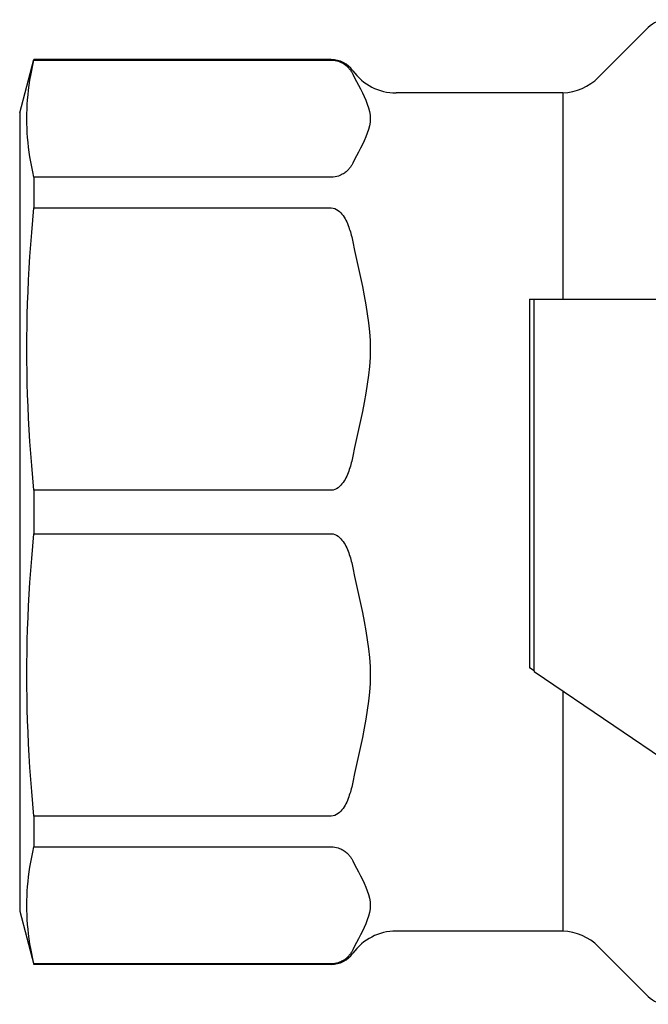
# Model space of a CAD drawing. Header units: millimetres. Extents: x 267 to 474, y 94 to 363.
# Tile 5 of 11: x 267 to 291, y 324 to 361. Entities that reach past the tile are written whole.
import ezdxf

# ---------------------------------------------------------------- set-up
doc = ezdxf.new("R2010")
doc.units = ezdxf.units.MM
doc.layers.add('DETAIL', color=2, linetype='Continuous')

msp = doc.modelspace()

# ---------------------------------------------------------------- linework, layer by layer
at = {"layer": 'DETAIL'}
for p, q in [((288.677, 359.334), (290.55, 361.206)), ((266.943, 357.999), (267.479, 359.999)), ((267.479, 359.999), (267.479, 359.98)), ((278.64, 359.999), (267.479, 359.999)), ((267.479, 359.98), (278.64, 359.98)), ((287.343, 358.749), (281.077, 358.749)), ((287.343, 358.749), (287.343, 350.999)), ((266.943, 357.999), (266.943, 327.999)), ((267.479, 355.583), (267.479, 354.43)), ((278.64, 355.583), (267.479, 355.583)), ((267.479, 354.43), (278.64, 354.43)), ((286.093, 350.999), (286.093, 339.499)), ((286.093, 350.999), (286.264, 350.999)), ((286.264, 350.999), (289.26, 350.999)), ((286.264, 337.032), (286.264, 350.999)), ((289.26, 350.999), (314.241, 350.999)), ((267.479, 343.815), (267.479, 342.184)), ((278.64, 343.815), (267.479, 343.815)), ((267.479, 342.184), (278.64, 342.184)), ((286.093, 339.499), (286.093, 337.149)), ((286.264, 337.032), (286.093, 337.149)), ((286.26, 337.035), (286.26, 336.999)), ((289.26, 334.959), (286.26, 336.999)), ((287.343, 336.263), (287.343, 327.249)), ((291.405, 333.499), (289.26, 334.959)), ((267.479, 331.569), (267.479, 330.416)), ((278.64, 331.569), (267.479, 331.569)), ((267.479, 330.416), (278.64, 330.416)), ((266.943, 327.999), (267.479, 325.999)), ((287.343, 327.249), (281.077, 327.249)), ((288.677, 326.665), (290.55, 324.792)), ((267.479, 326.019), (267.479, 325.999)), ((278.64, 326.019), (267.479, 326.019)), ((278.64, 325.999), (267.479, 325.999))]:
    msp.add_line(p, q, dxfattribs=at)
at = {"layer": 'DETAIL', "flags": 128}
for points in [[(267.479, 355.583), (267.435, 355.776), (267.395, 355.967), (267.359, 356.155), (267.328, 356.341), (267.3, 356.525), (267.276, 356.707), (267.256, 356.888), (267.24, 357.068), (267.227, 357.247), (267.218, 357.426), (267.212, 357.604), (267.211, 357.781), (267.212, 357.959), (267.218, 358.137), (267.227, 358.315), (267.24, 358.494), (267.256, 358.674), (267.276, 358.855), (267.3, 359.038), (267.328, 359.222), (267.359, 359.408), (267.395, 359.596), (267.435, 359.787), (267.479, 359.98)], [(278.64, 359.98), (278.715, 359.977), (278.785, 359.968), (278.851, 359.954), (278.909, 359.938), (278.963, 359.918), (279.013, 359.896), (279.059, 359.873), (279.1, 359.849), (279.136, 359.826), (279.169, 359.802), (279.199, 359.778), (279.227, 359.754), (279.253, 359.73), (279.278, 359.705), (279.3, 359.68), (279.321, 359.655), (279.341, 359.63), (279.36, 359.605), (279.378, 359.579), (279.394, 359.554), (279.41, 359.528), (279.425, 359.502), (279.439, 359.476), (279.453, 359.45)], [(279.453, 359.45), (279.521, 359.314), (279.594, 359.176), (279.667, 359.036), (279.741, 358.895), (279.813, 358.753), (279.88, 358.611), (279.943, 358.47), (279.998, 358.329), (280.044, 358.189), (280.079, 358.051), (280.101, 357.915), (280.109, 357.781), (280.101, 357.648), (280.079, 357.512), (280.044, 357.374), (279.998, 357.234), (279.943, 357.093), (279.88, 356.952), (279.813, 356.81), (279.741, 356.668), (279.667, 356.527), (279.594, 356.387), (279.521, 356.249), (279.453, 356.113)], [(279.453, 356.113), (279.439, 356.087), (279.425, 356.061), (279.41, 356.035), (279.394, 356.009), (279.378, 355.983), (279.36, 355.958), (279.341, 355.933), (279.321, 355.907), (279.3, 355.882), (279.278, 355.858), (279.253, 355.833), (279.227, 355.809), (279.199, 355.784), (279.169, 355.761), (279.136, 355.737), (279.1, 355.713), (279.059, 355.69), (279.013, 355.666), (278.963, 355.645), (278.909, 355.625), (278.851, 355.609), (278.785, 355.595), (278.715, 355.586), (278.64, 355.583)], [(267.479, 343.815), (267.435, 344.281), (267.395, 344.741), (267.359, 345.195), (267.328, 345.644), (267.3, 346.089), (267.276, 346.529), (267.256, 346.967), (267.24, 347.401), (267.227, 347.833), (267.218, 348.264), (267.212, 348.693), (267.211, 349.122), (267.212, 349.551), (267.218, 349.981), (267.227, 350.411), (267.24, 350.844), (267.256, 351.278), (267.276, 351.715), (267.3, 352.156), (267.328, 352.6), (267.359, 353.049), (267.395, 353.503), (267.435, 353.963), (267.479, 354.43)], [(278.64, 354.43), (278.712, 354.422), (278.781, 354.402), (278.844, 354.372), (278.904, 354.332), (278.957, 354.287), (279.003, 354.241), (279.046, 354.19), (279.087, 354.136), (279.125, 354.08), (279.16, 354.021), (279.192, 353.96), (279.222, 353.898), (279.25, 353.835), (279.276, 353.771), (279.3, 353.708), (279.321, 353.645), (279.342, 353.584), (279.36, 353.523), (279.378, 353.462), (279.395, 353.4), (279.41, 353.338), (279.425, 353.276), (279.439, 353.213), (279.453, 353.15)], [(279.453, 353.15), (279.521, 352.822), (279.594, 352.488), (279.667, 352.151), (279.741, 351.81), (279.813, 351.468), (279.88, 351.126), (279.943, 350.784), (279.998, 350.444), (280.044, 350.106), (280.079, 349.773), (280.101, 349.444), (280.109, 349.122), (280.101, 348.8), (280.079, 348.472), (280.044, 348.138), (279.998, 347.801), (279.943, 347.461), (279.88, 347.119), (279.813, 346.776), (279.741, 346.434), (279.667, 346.094), (279.594, 345.756), (279.521, 345.423), (279.453, 345.094)], [(279.453, 345.094), (279.439, 345.031), (279.425, 344.969), (279.41, 344.906), (279.395, 344.844), (279.378, 344.783), (279.36, 344.722), (279.342, 344.661), (279.321, 344.599), (279.3, 344.537), (279.276, 344.473), (279.25, 344.41), (279.222, 344.347), (279.192, 344.285), (279.16, 344.224), (279.125, 344.165), (279.087, 344.108), (279.046, 344.054), (279.003, 344.004), (278.957, 343.957), (278.904, 343.913), (278.844, 343.873), (278.781, 343.842), (278.712, 343.822), (278.64, 343.815)], [(267.479, 331.569), (267.435, 332.036), (267.395, 332.495), (267.359, 332.95), (267.328, 333.399), (267.3, 333.843), (267.276, 334.284), (267.256, 334.721), (267.24, 335.155), (267.227, 335.587), (267.218, 336.018), (267.212, 336.447), (267.211, 336.876), (267.212, 337.305), (267.218, 337.735), (267.227, 338.165), (267.24, 338.598), (267.256, 339.032), (267.276, 339.469), (267.3, 339.91), (267.328, 340.354), (267.359, 340.803), (267.395, 341.257), (267.435, 341.717), (267.479, 342.184)], [(278.64, 342.184), (278.712, 342.176), (278.781, 342.156), (278.844, 342.126), (278.904, 342.086), (278.957, 342.042), (279.003, 341.995), (279.046, 341.944), (279.087, 341.89), (279.125, 341.834), (279.16, 341.775), (279.192, 341.714), (279.222, 341.652), (279.25, 341.589), (279.276, 341.525), (279.3, 341.462), (279.321, 341.399), (279.342, 341.338), (279.36, 341.277), (279.378, 341.216), (279.395, 341.154), (279.41, 341.092), (279.425, 341.03), (279.439, 340.967), (279.453, 340.904)], [(279.453, 340.904), (279.521, 340.576), (279.594, 340.242), (279.667, 339.905), (279.741, 339.564), (279.813, 339.222), (279.88, 338.88), (279.943, 338.538), (279.998, 338.198), (280.044, 337.86), (280.079, 337.527), (280.101, 337.198), (280.109, 336.876), (280.101, 336.554), (280.079, 336.226), (280.044, 335.893), (279.998, 335.555), (279.943, 335.215), (279.88, 334.873), (279.813, 334.53), (279.741, 334.188), (279.667, 333.848), (279.594, 333.511), (279.521, 333.177), (279.453, 332.849)], [(279.453, 332.849), (279.439, 332.785), (279.425, 332.723), (279.41, 332.66), (279.395, 332.598), (279.378, 332.537), (279.36, 332.476), (279.342, 332.415), (279.321, 332.353), (279.3, 332.291), (279.276, 332.227), (279.25, 332.164), (279.222, 332.101), (279.192, 332.039), (279.16, 331.978), (279.125, 331.919), (279.087, 331.862), (279.046, 331.809), (279.003, 331.758), (278.957, 331.711), (278.904, 331.667), (278.844, 331.627), (278.781, 331.596), (278.712, 331.577), (278.64, 331.569)], [(267.479, 326.019), (267.435, 326.212), (267.395, 326.403), (267.359, 326.591), (267.328, 326.777), (267.3, 326.961), (267.276, 327.143), (267.256, 327.324), (267.24, 327.504), (267.227, 327.683), (267.218, 327.862), (267.212, 328.04), (267.211, 328.217), (267.212, 328.395), (267.218, 328.573), (267.227, 328.751), (267.24, 328.93), (267.256, 329.11), (267.276, 329.291), (267.3, 329.474), (267.328, 329.658), (267.359, 329.844), (267.395, 330.032), (267.435, 330.222), (267.479, 330.416)], [(278.64, 330.416), (278.712, 330.413), (278.781, 330.404), (278.844, 330.392), (278.904, 330.375), (278.957, 330.357), (279.003, 330.337), (279.046, 330.316), (279.087, 330.294), (279.125, 330.271), (279.16, 330.246), (279.192, 330.221), (279.222, 330.195), (279.25, 330.169), (279.276, 330.143), (279.3, 330.117), (279.321, 330.091), (279.342, 330.065), (279.36, 330.04), (279.378, 330.015), (279.395, 329.989), (279.41, 329.964), (279.425, 329.938), (279.439, 329.912), (279.453, 329.886)], [(279.453, 329.886), (279.521, 329.75), (279.594, 329.611), (279.667, 329.472), (279.741, 329.331), (279.813, 329.189), (279.88, 329.047), (279.943, 328.905), (279.998, 328.765), (280.044, 328.625), (280.079, 328.487), (280.101, 328.351), (280.109, 328.217), (280.101, 328.084), (280.079, 327.948), (280.044, 327.81), (279.998, 327.67), (279.943, 327.529), (279.88, 327.387), (279.813, 327.245), (279.741, 327.104), (279.667, 326.963), (279.594, 326.823), (279.521, 326.685), (279.453, 326.549)], [(279.453, 326.549), (279.439, 326.523), (279.425, 326.497), (279.41, 326.471), (279.395, 326.445), (279.378, 326.42), (279.36, 326.394), (279.342, 326.369), (279.321, 326.344), (279.3, 326.318), (279.276, 326.292), (279.25, 326.265), (279.222, 326.239), (279.192, 326.213), (279.16, 326.188), (279.125, 326.164), (279.087, 326.14), (279.046, 326.118), (279.003, 326.097), (278.957, 326.078), (278.904, 326.059), (278.844, 326.043), (278.781, 326.03), (278.712, 326.022), (278.64, 326.019)]]:
    msp.add_lwpolyline(points, dxfattribs=at)
at = {"layer": 'DETAIL'}
for centre, radius, start, end in [((291.257, 360.499), 1, 90, 135), ((278.64, 358.999), 1, 35.6853, 90), ((281.077, 360.749), 2, 215.6853, 270), ((287.263, 360.748), 2, 272.2933, 315), ((281.077, 325.249), 2, 90, 144.3147), ((287.263, 325.251), 2, 45, 87.7067), ((278.64, 326.999), 1, 270, 324.3147), ((291.257, 325.499), 1, 225, 270)]:
    msp.add_arc(centre, radius, start, end, dxfattribs=at)

doc.saveas('drawing.dxf')
